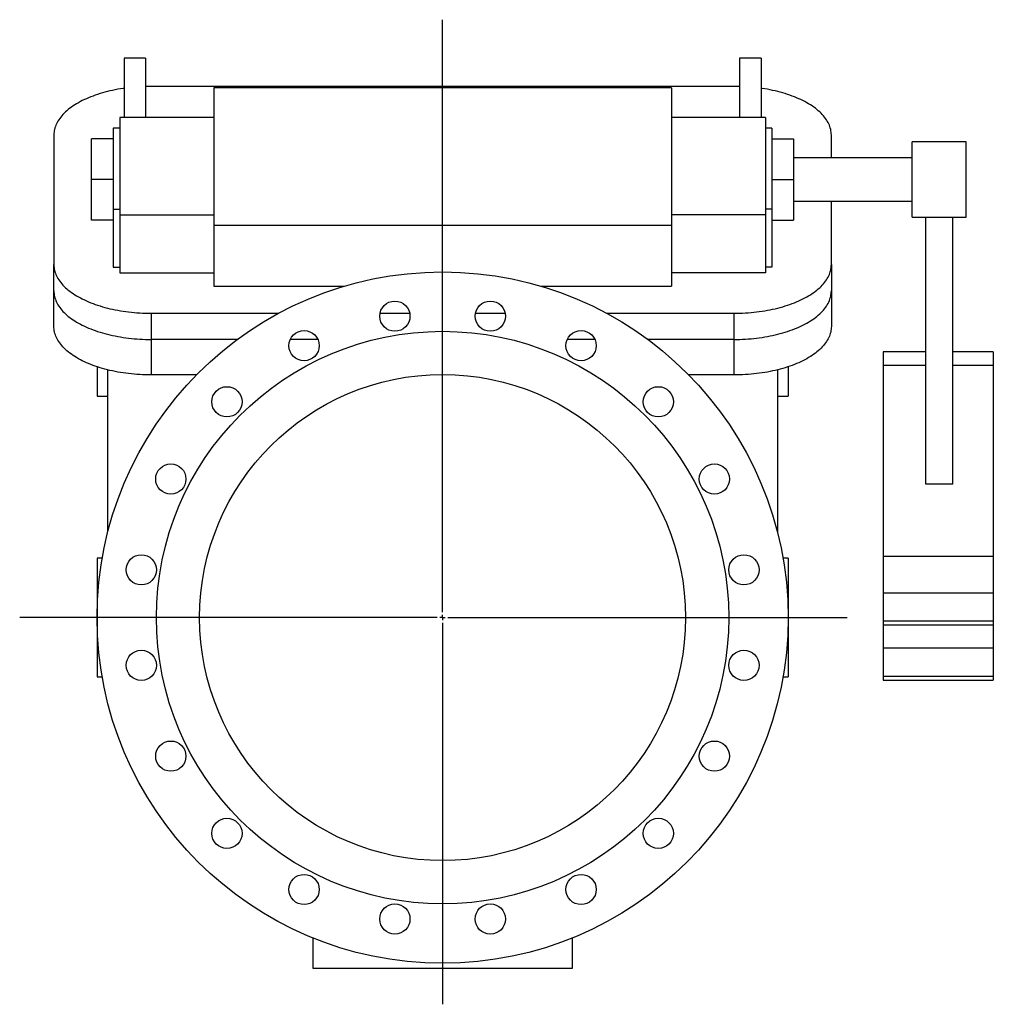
# Model space of a CAD drawing. Extents: x 182 to 2304, y 191 to 2179.
# Tile 2 of 2: x 1403 to 2304, y 1267 to 2179. Entities that reach past the tile are written whole.
import ezdxf

# ---------------------------------------------------------------- set-up
doc = ezdxf.new("R2010")
doc.units = 0
doc.layers.get('0').update_dxf_attribs({"linetype": 'CONTINUOUS'})
doc.layers.add('FORMAT', color=7, linetype='CONTINUOUS')

# ---------------------------------------------------------------- blocks, each defined once
blk = doc.blocks.new('SW_CENTERMARKSYMBOL_0')
at = {"layer": 'FORMAT', "color": 0}
for p, q in [((0, 5), (0, 553.48)), ((-5, 0), (-391.65, 0)), ((0, 0), (-2.5, 0)), ((0, 0), (0, 2.5)), ((0, 0), (0, -2.5)), ((0, 0), (2.5, 0)), ((5, 0), (374.68, 0)), ((0, -5), (0, -357.99))]:
    blk.add_line(p, q, dxfattribs=at)

msp = doc.modelspace()

# ---------------------------------------------------------------- linework, layer by layer
at = {"color": 7, "linetype": 'CONTINUOUS'}
for p, q in [((1519.17, 2143.22), (1499.17, 2143.22)), ((1499.17, 2143.22), (1499.17, 2088.43)), ((1519.17, 2143.22), (1519.17, 2088.43)), ((2089.17, 2143.22), (2069.17, 2143.22)), ((2069.17, 2143.22), (2069.17, 2088.43)), ((2089.17, 2143.22), (2089.17, 2088.43)), ((2064.17, 2117.23), (1524.17, 2117.23)), ((2006.17, 2116.03), (1582.17, 2116.03)), ((1582.17, 2116.03), (1582.17, 1988.53)), ((2006.17, 2116.03), (2006.17, 1988.53)), ((1582.17, 2088.43), (1495.17, 2088.43)), ((1495.17, 2088.43), (1495.17, 1998.43)), ((2093.17, 2088.43), (2006.17, 2088.43)), ((2093.17, 2088.43), (2093.17, 1998.43)), ((1495.17, 2078.43), (1489.17, 2078.43)), ((1489.17, 2078.43), (1489.17, 2003.43)), ((2099.17, 2078.43), (2093.17, 2078.43)), ((2099.17, 2078.43), (2099.17, 2003.43)), ((1434.17, 2072.23), (1434.17, 1952.23)), ((2154.17, 2051.03), (2154.17, 2072.23)), ((1489.17, 2068.53), (1469.17, 2068.53)), ((1469.17, 2031.03), (1469.17, 2068.53)), ((2099.17, 2068.53), (2119.17, 2068.53)), ((2119.17, 2068.53), (2119.17, 2031.03)), ((2279.17, 2066.03), (2229.17, 2066.03)), ((2229.17, 2048.53), (2229.17, 2066.03)), ((2279.17, 2048.53), (2279.17, 2066.03)), ((2229.17, 2051.03), (2119.17, 2051.03)), ((2229.17, 1996.03), (2229.17, 2048.53)), ((2279.17, 1996.03), (2279.17, 2048.53)), ((1489.17, 2031.03), (1469.17, 2031.03)), ((1469.17, 1993.53), (1469.17, 2031.03)), ((2099.17, 2031.03), (2119.17, 2031.03)), ((2119.17, 2031.03), (2119.17, 1993.53)), ((2119.17, 2011.03), (2229.17, 2011.03)), ((2154.17, 1952.23), (2154.17, 2011.03)), ((1489.17, 2003.43), (1489.17, 1949.73)), ((1489.17, 2003.43), (1495.17, 2003.43)), ((1495.17, 1998.43), (1495.17, 1944.73)), ((1495.17, 1998.43), (1582.17, 1998.43)), ((2093.17, 1998.43), (2006.17, 1998.43)), ((2099.17, 2003.43), (2093.17, 2003.43)), ((2093.17, 1998.43), (2093.17, 1944.73)), ((2099.17, 2003.43), (2099.17, 1949.73)), ((1489.17, 1993.53), (1469.17, 1993.53)), ((1582.17, 1988.53), (1582.17, 1932.23)), ((2006.17, 1988.53), (1582.17, 1988.53)), ((2006.17, 1988.53), (2006.17, 1932.23)), ((2099.17, 1993.53), (2119.17, 1993.53)), ((2229.17, 1996.03), (2279.17, 1996.03)), ((2241.67, 1748.88), (2241.67, 1996.03)), ((2266.67, 1748.88), (2266.67, 1996.03)), ((1434.17, 1927.99), (1434.17, 1952.23)), ((2154.17, 1952.23), (2154.17, 1927.99)), ((1489.17, 1949.73), (1495.17, 1949.73)), ((1495.17, 1944.73), (1582.17, 1944.73)), ((2093.17, 1944.73), (2006.17, 1944.73)), ((2099.17, 1949.73), (2093.17, 1949.73)), ((1434.17, 1895.08), (1434.17, 1927.99)), ((1582.17, 1932.23), (1703.04, 1932.23)), ((1885.31, 1932.23), (2006.17, 1932.23)), ((2154.17, 1927.99), (2154.17, 1895.08)), ((1524.17, 1907.23), (1642.46, 1907.23)), ((1524.17, 1907.23), (1524.17, 1882.99)), ((1736.25, 1907.23), (1763.71, 1907.23)), ((1824.64, 1907.23), (1852.1, 1907.23)), ((1945.89, 1907.23), (2064.17, 1907.23)), ((2064.17, 1882.99), (2064.17, 1907.23)), ((1604.19, 1882.99), (1524.17, 1882.99)), ((1524.17, 1882.99), (1524.17, 1850.08)), ((1678.67, 1882.99), (1653.18, 1882.99)), ((1935.17, 1882.99), (1909.68, 1882.99)), ((2064.17, 1882.99), (1984.16, 1882.99)), ((2064.17, 1850.08), (2064.17, 1882.99)), ((2241.67, 1871.36), (2202.17, 1871.36)), ((2202.17, 1871.36), (2202.17, 1858.86)), ((2304.17, 1871.36), (2266.67, 1871.36)), ((2304.17, 1871.36), (2304.17, 1858.86)), ((1474.17, 1857.66), (1474.17, 1830.49)), ((1484.17, 1704.86), (1484.17, 1854.77)), ((2104.17, 1854.77), (2104.17, 1704.86)), ((2114.17, 1857.66), (2114.17, 1830.49)), ((2202.17, 1858.86), (2202.17, 1682.19)), ((2241.67, 1858.86), (2202.17, 1858.86)), ((2304.17, 1858.86), (2266.67, 1858.86)), ((2304.17, 1858.86), (2304.17, 1682.19)), ((1566.23, 1850.08), (1524.17, 1850.08)), ((2064.17, 1850.08), (2022.12, 1850.08)), ((1474.17, 1830.49), (1484.17, 1830.49)), ((2104.17, 1830.49), (2114.17, 1830.49)), ((2266.67, 1748.88), (2241.67, 1748.88)), ((1478.94, 1680.49), (1474.17, 1680.49)), ((1474.17, 1680.49), (1474.17, 1570.49)), ((2114.17, 1680.49), (2109.41, 1680.49)), ((2114.17, 1680.49), (2114.17, 1570.49)), ((2202.17, 1682.19), (2202.17, 1648.04)), ((2304.17, 1682.19), (2202.17, 1682.19)), ((2304.17, 1682.19), (2304.17, 1648.04)), ((2202.17, 1648.04), (2202.17, 1622.04)), ((2304.17, 1648.04), (2202.17, 1648.04)), ((2304.17, 1648.04), (2304.17, 1622.04)), ((2202.17, 1622.04), (2202.17, 1618.69)), ((2304.17, 1622.04), (2202.17, 1622.04)), ((2202.17, 1618.69), (2304.17, 1618.69)), ((2202.17, 1618.69), (2202.17, 1597.04)), ((2304.17, 1622.04), (2304.17, 1618.69)), ((2304.17, 1618.69), (2304.17, 1597.04)), ((2202.17, 1597.04), (2202.17, 1571.04)), ((2304.17, 1597.04), (2202.17, 1597.04)), ((2304.17, 1597.04), (2304.17, 1571.04)), ((1474.17, 1570.49), (1478.94, 1570.49)), ((2109.41, 1570.49), (2114.17, 1570.49)), ((2202.17, 1571.04), (2202.17, 1567.69)), ((2304.17, 1571.04), (2202.17, 1571.04)), ((2304.17, 1571.04), (2304.17, 1567.69)), ((2202.17, 1567.69), (2304.17, 1567.69)), ((1674.17, 1300.49), (1674.17, 1328.84)), ((1914.17, 1328.84), (1914.17, 1300.49)), ((1914.17, 1300.49), (1674.17, 1300.49))]:
    msp.add_line(p, q, dxfattribs=at)
for points in [[(1499.17, 2115.46), (1498.36, 2115.34), (1495.87, 2114.95), (1493.39, 2114.52), (1490.95, 2114.06), (1488.53, 2113.55), (1486.14, 2113.02), (1483.78, 2112.45), (1481.46, 2111.84), (1479.17, 2111.21), (1476.93, 2110.54), (1474.72, 2109.83), (1472.55, 2109.1), (1470.43, 2108.33), (1468.35, 2107.53), (1466.32, 2106.71), (1464.34, 2105.85), (1462.41, 2104.97), (1460.53, 2104.05), (1458.71, 2103.12), (1456.94, 2102.15), (1455.23, 2101.16), (1453.58, 2100.15), (1451.98, 2099.11), (1450.45, 2098.05), (1448.98, 2096.96), (1447.57, 2095.86), (1446.23, 2094.73), (1444.96, 2093.59), (1443.75, 2092.43), (1442.61, 2091.25), (1441.54, 2090.06), (1440.53, 2088.85), (1439.6, 2087.63), (1438.74, 2086.39), (1437.96, 2085.14), (1437.24, 2083.88), (1436.6, 2082.61), (1436.03, 2081.33), (1435.54, 2080.05), (1435.12, 2078.76), (1434.78, 2077.46), (1434.52, 2076.16), (1434.33, 2074.85), (1434.21, 2073.54), (1434.17, 2072.23)], [(1524.17, 2117.23), (1521.56, 2117.22), (1519.17, 2117.17)], [(2069.17, 2117.17), (2066.79, 2117.22), (2064.17, 2117.23)], [(2154.17, 2072.23), (2154.14, 2073.54), (2154.02, 2074.85), (2153.83, 2076.16), (2153.57, 2077.46), (2153.22, 2078.76), (2152.81, 2080.05), (2152.32, 2081.33), (2151.75, 2082.61), (2151.11, 2083.88), (2150.39, 2085.14), (2149.61, 2086.39), (2148.75, 2087.63), (2147.82, 2088.85), (2146.81, 2090.06), (2145.74, 2091.25), (2144.6, 2092.43), (2143.39, 2093.59), (2142.12, 2094.73), (2140.78, 2095.86), (2139.37, 2096.96), (2137.9, 2098.05), (2136.37, 2099.11), (2134.77, 2100.15), (2133.12, 2101.16), (2131.41, 2102.15), (2129.64, 2103.12), (2127.81, 2104.05), (2125.94, 2104.97), (2124.01, 2105.85), (2122.03, 2106.71), (2120, 2107.53), (2117.92, 2108.33), (2115.8, 2109.1), (2113.63, 2109.83), (2111.42, 2110.54), (2109.17, 2111.21), (2106.89, 2111.84), (2104.57, 2112.45), (2102.21, 2113.02), (2099.82, 2113.55), (2097.4, 2114.06), (2094.96, 2114.52), (2092.48, 2114.95), (2089.99, 2115.34), (2089.17, 2115.46)], [(1434.17, 1952.23), (1434.21, 1950.93), (1434.33, 1949.62), (1434.52, 1948.31), (1434.78, 1947.01), (1435.12, 1945.71), (1435.54, 1944.42), (1436.03, 1943.14), (1436.6, 1941.86), (1437.24, 1940.59), (1437.96, 1939.33), (1438.74, 1938.08), (1439.6, 1936.84), (1440.53, 1935.62), (1441.54, 1934.41), (1442.61, 1933.22), (1443.75, 1932.04), (1444.96, 1930.88), (1446.23, 1929.73), (1447.57, 1928.61), (1448.98, 1927.51), (1450.45, 1926.42), (1451.98, 1925.36), (1453.58, 1924.32), (1455.23, 1923.31), (1456.94, 1922.32), (1458.71, 1921.35), (1460.53, 1920.42), (1462.41, 1919.5), (1464.34, 1918.62), (1466.32, 1917.76), (1468.35, 1916.94), (1470.43, 1916.14), (1472.55, 1915.37), (1474.72, 1914.64), (1476.93, 1913.93), (1479.17, 1913.26), (1481.46, 1912.63), (1483.78, 1912.02), (1486.14, 1911.45), (1488.53, 1910.92), (1490.95, 1910.41), (1493.39, 1909.95), (1495.87, 1909.52), (1498.36, 1909.13), (1500.88, 1908.77), (1503.42, 1908.45), (1505.98, 1908.16), (1508.55, 1907.92), (1511.13, 1907.71), (1513.73, 1907.54), (1516.33, 1907.41), (1518.94, 1907.31), (1521.56, 1907.25), (1524.17, 1907.23)], [(2064.17, 1907.23), (2066.79, 1907.25), (2069.41, 1907.31), (2072.02, 1907.41), (2074.62, 1907.54), (2077.22, 1907.71), (2079.8, 1907.92), (2082.37, 1908.16), (2084.93, 1908.45), (2087.47, 1908.77), (2089.99, 1909.13), (2092.48, 1909.52), (2094.96, 1909.95), (2097.4, 1910.41), (2099.82, 1910.92), (2102.21, 1911.45), (2104.57, 1912.02), (2106.89, 1912.63), (2109.17, 1913.26), (2111.42, 1913.93), (2113.63, 1914.64), (2115.8, 1915.37), (2117.92, 1916.14), (2120, 1916.94), (2122.03, 1917.76), (2124.01, 1918.62), (2125.94, 1919.5), (2127.81, 1920.42), (2129.64, 1921.35), (2131.41, 1922.32), (2133.12, 1923.31), (2134.77, 1924.32), (2136.37, 1925.36), (2137.9, 1926.42), (2139.37, 1927.51), (2140.78, 1928.61), (2142.12, 1929.73), (2143.39, 1930.88), (2144.6, 1932.04), (2145.74, 1933.22), (2146.81, 1934.41), (2147.82, 1935.62), (2148.75, 1936.84), (2149.61, 1938.08), (2150.39, 1939.33), (2151.11, 1940.59), (2151.75, 1941.86), (2152.32, 1943.14), (2152.81, 1944.42), (2153.22, 1945.71), (2153.57, 1947.01), (2153.83, 1948.31), (2154.02, 1949.62), (2154.14, 1950.93), (2154.17, 1952.23)], [(1434.17, 1927.99), (1434.21, 1926.68), (1434.33, 1925.37), (1434.52, 1924.06), (1434.78, 1922.76), (1435.12, 1921.46), (1435.54, 1920.17), (1436.03, 1918.89), (1436.6, 1917.61), (1437.24, 1916.34), (1437.96, 1915.08), (1438.74, 1913.83), (1439.6, 1912.6), (1440.53, 1911.37), (1441.54, 1910.16), (1442.61, 1908.97), (1443.75, 1907.79), (1444.96, 1906.63), (1446.23, 1905.49), (1447.57, 1904.36), (1448.98, 1903.26), (1450.45, 1902.18), (1451.98, 1901.11), (1453.58, 1900.08), (1455.23, 1899.06), (1456.94, 1898.07), (1458.71, 1897.11), (1460.53, 1896.17), (1462.41, 1895.25), (1464.34, 1894.37), (1466.32, 1893.51), (1468.35, 1892.69), (1470.43, 1891.89), (1472.55, 1891.12), (1474.72, 1890.39), (1476.93, 1889.69), (1479.17, 1889.01), (1481.46, 1888.38), (1483.78, 1887.77), (1486.14, 1887.2), (1488.53, 1886.67), (1490.95, 1886.17), (1493.39, 1885.7), (1495.87, 1885.27), (1498.36, 1884.88), (1500.88, 1884.52), (1503.42, 1884.2), (1505.98, 1883.92), (1508.55, 1883.67), (1511.13, 1883.46), (1513.73, 1883.29), (1516.33, 1883.16), (1518.94, 1883.06), (1521.56, 1883.01), (1524.17, 1882.99)], [(2064.17, 1882.99), (2066.79, 1883.01), (2069.41, 1883.06), (2072.02, 1883.16), (2074.62, 1883.29), (2077.22, 1883.46), (2079.8, 1883.67), (2082.37, 1883.92), (2084.93, 1884.2), (2087.47, 1884.52), (2089.99, 1884.88), (2092.48, 1885.27), (2094.96, 1885.7), (2097.4, 1886.17), (2099.82, 1886.67), (2102.21, 1887.2), (2104.57, 1887.77), (2106.89, 1888.38), (2109.17, 1889.01), (2111.42, 1889.69), (2113.63, 1890.39), (2115.8, 1891.12), (2117.92, 1891.89), (2120, 1892.69), (2122.03, 1893.51), (2124.01, 1894.37), (2125.94, 1895.25), (2127.81, 1896.17), (2129.64, 1897.11), (2131.41, 1898.07), (2133.12, 1899.06), (2134.77, 1900.08), (2136.37, 1901.11), (2137.9, 1902.18), (2139.37, 1903.26), (2140.78, 1904.36), (2142.12, 1905.49), (2143.39, 1906.63), (2144.6, 1907.79), (2145.74, 1908.97), (2146.81, 1910.16), (2147.82, 1911.37), (2148.75, 1912.6), (2149.61, 1913.83), (2150.39, 1915.08), (2151.11, 1916.34), (2151.75, 1917.61), (2152.32, 1918.89), (2152.81, 1920.17), (2153.22, 1921.46), (2153.57, 1922.76), (2153.83, 1924.06), (2154.02, 1925.37), (2154.14, 1926.68), (2154.17, 1927.99)], [(1524.17, 1850.08), (1521.56, 1850.1), (1518.94, 1850.15), (1516.33, 1850.25), (1513.73, 1850.38), (1511.13, 1850.55), (1508.55, 1850.76), (1505.98, 1851.01), (1503.42, 1851.29), (1500.88, 1851.61), (1498.36, 1851.97), (1495.87, 1852.36), (1493.39, 1852.79), (1490.95, 1853.26), (1488.53, 1853.76), (1486.14, 1854.29), (1483.78, 1854.86), (1481.46, 1855.47), (1479.17, 1856.11), (1476.93, 1856.78), (1474.72, 1857.48), (1472.55, 1858.22), (1470.43, 1858.98), (1468.35, 1859.78), (1466.32, 1860.61), (1464.34, 1861.46), (1462.41, 1862.35), (1460.53, 1863.26), (1458.71, 1864.2), (1456.94, 1865.16), (1455.23, 1866.15), (1453.58, 1867.17), (1451.98, 1868.21), (1450.45, 1869.27), (1448.98, 1870.35), (1447.57, 1871.45), (1446.23, 1872.58), (1444.96, 1873.72), (1443.75, 1874.88), (1442.61, 1876.06), (1441.54, 1877.25), (1440.53, 1878.46), (1439.6, 1879.69), (1438.74, 1880.92), (1437.96, 1882.17), (1437.24, 1883.43), (1436.6, 1884.7), (1436.03, 1885.98), (1435.54, 1887.26), (1435.12, 1888.56), (1434.78, 1889.85), (1434.52, 1891.16), (1434.33, 1892.46), (1434.21, 1893.77), (1434.17, 1895.08)], [(2154.17, 1895.08), (2154.14, 1893.77), (2154.02, 1892.46), (2153.83, 1891.16), (2153.57, 1889.85), (2153.22, 1888.56), (2152.81, 1887.26), (2152.32, 1885.98), (2151.75, 1884.7), (2151.11, 1883.43), (2150.39, 1882.17), (2149.61, 1880.92), (2148.75, 1879.69), (2147.82, 1878.46), (2146.81, 1877.25), (2145.74, 1876.06), (2144.6, 1874.88), (2143.39, 1873.72), (2142.12, 1872.58), (2140.78, 1871.45), (2139.37, 1870.35), (2137.9, 1869.27), (2136.37, 1868.21), (2134.77, 1867.17), (2133.12, 1866.15), (2131.41, 1865.16), (2129.64, 1864.2), (2127.81, 1863.26), (2125.94, 1862.35), (2124.01, 1861.46), (2122.03, 1860.61), (2120, 1859.78), (2117.92, 1858.98), (2115.8, 1858.22), (2113.63, 1857.48), (2111.42, 1856.78), (2109.17, 1856.11), (2106.89, 1855.47), (2104.57, 1854.86), (2102.21, 1854.29), (2099.82, 1853.76), (2097.4, 1853.26), (2094.96, 1852.79), (2092.48, 1852.36), (2089.99, 1851.97), (2087.47, 1851.61), (2084.93, 1851.29), (2082.37, 1851.01), (2079.8, 1850.76), (2077.22, 1850.55), (2074.62, 1850.38), (2072.02, 1850.25), (2069.41, 1850.15), (2066.79, 1850.1), (2064.17, 1850.08)]]:
    msp.add_lwpolyline(points, dxfattribs=at)
for centre, radius in [((1794.17, 1625.49), 320), ((1749.98, 1904.51), 14), ((1838.37, 1904.51), 14), ((1794.17, 1625.49), 265), ((1665.92, 1877.2), 14), ((1922.43, 1877.2), 14), ((1794.17, 1625.49), 225), ((1594.42, 1825.24), 14), ((1993.93, 1825.24), 14), ((1542.47, 1753.74), 14), ((2045.88, 1753.74), 14), ((1515.15, 1669.68), 14), ((2073.2, 1669.68), 14), ((1515.15, 1581.29), 14), ((2073.2, 1581.29), 14), ((1542.47, 1497.23), 14), ((2045.88, 1497.23), 14), ((1594.42, 1425.73), 14), ((1993.93, 1425.73), 14), ((1665.92, 1373.78), 14), ((1922.43, 1373.78), 14), ((1749.98, 1346.46), 14), ((1838.37, 1346.46), 14)]:
    msp.add_circle(centre, radius, dxfattribs=at)

# ---------------------------------------------------------------- block references
at = {"layer": 'FORMAT'}
msp.add_blockref('SW_CENTERMARKSYMBOL_0', (1794.17, 1625.49), dxfattribs=at)

doc.saveas('drawing.dxf')
